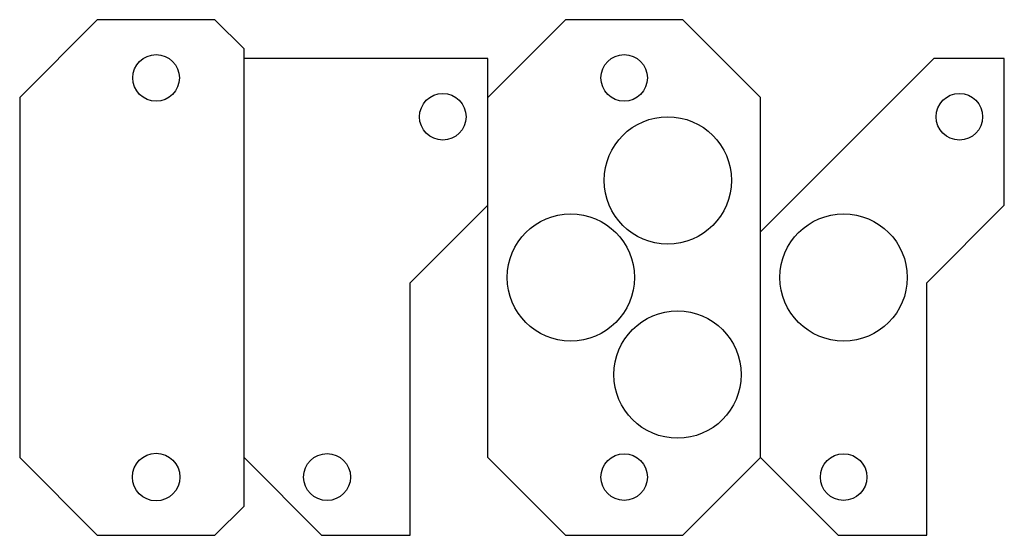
# Model space of a CAD drawing. Extents: x -62.4 to -11.7, y 35.2 to 61.7.
import ezdxf

# ---------------------------------------------------------------- set-up
doc = ezdxf.new("R2010")
doc.units = 0
doc.layers.add('HIGH_POWER', color=1, linetype='CONTINUOUS')

msp = doc.modelspace()

# ---------------------------------------------------------------- linework, layer by layer
at = {"layer": 'HIGH_POWER'}
for p, q in [((-58.408, 61.732), (-62.408, 57.732)), ((-58.408, 61.732), (-62.408, 57.732)), ((-58.408, 61.732), (-62.408, 57.732)), ((-58.408, 61.732), (-62.408, 57.732)), ((-58.408, 61.732), (-62.408, 57.732)), ((-58.408, 61.732), (-62.408, 57.732)), ((-58.408, 61.732), (-62.408, 57.732)), ((-58.408, 61.732), (-62.408, 57.732)), ((-58.408, 61.732), (-62.408, 57.732)), ((-58.408, 61.732), (-62.408, 57.732)), ((-58.408, 61.732), (-62.408, 57.732)), ((-58.408, 61.732), (-62.408, 57.732)), ((-52.348, 61.732), (-58.408, 61.732)), ((-52.348, 61.732), (-58.408, 61.732)), ((-52.348, 61.732), (-58.408, 61.732)), ((-52.348, 61.732), (-58.408, 61.732)), ((-52.348, 61.732), (-58.408, 61.732)), ((-52.348, 61.732), (-58.408, 61.732)), ((-52.348, 61.732), (-58.408, 61.732)), ((-52.348, 61.732), (-58.408, 61.732)), ((-52.348, 61.732), (-58.408, 61.732)), ((-52.348, 61.732), (-58.408, 61.732)), ((-52.348, 61.732), (-58.408, 61.732)), ((-52.348, 61.732), (-58.408, 61.732)), ((-50.848, 60.232), (-52.348, 61.732)), ((-50.848, 60.232), (-52.348, 61.732)), ((-50.848, 60.232), (-52.348, 61.732)), ((-50.848, 60.232), (-52.348, 61.732)), ((-50.848, 60.232), (-52.348, 61.732)), ((-50.848, 60.232), (-52.348, 61.732)), ((-50.848, 60.232), (-52.348, 61.732)), ((-50.848, 60.232), (-52.348, 61.732)), ((-50.848, 60.232), (-52.348, 61.732)), ((-50.848, 60.232), (-52.348, 61.732)), ((-50.848, 60.232), (-52.348, 61.732)), ((-50.848, 60.232), (-52.348, 61.732)), ((-34.288, 61.732), (-38.288, 57.732)), ((-34.288, 61.732), (-38.288, 57.732)), ((-34.288, 61.732), (-38.288, 57.732)), ((-34.288, 61.732), (-38.288, 57.732)), ((-34.288, 61.732), (-38.288, 57.732)), ((-34.288, 61.732), (-38.288, 57.732)), ((-34.288, 61.732), (-38.288, 57.732)), ((-34.288, 61.732), (-38.288, 57.732)), ((-34.288, 61.732), (-38.288, 57.732)), ((-34.288, 61.732), (-38.288, 57.732)), ((-34.288, 61.732), (-38.288, 57.732)), ((-34.288, 61.732), (-38.288, 57.732)), ((-28.228, 61.732), (-34.288, 61.732)), ((-28.228, 61.732), (-34.288, 61.732)), ((-28.228, 61.732), (-34.288, 61.732)), ((-28.228, 61.732), (-34.288, 61.732)), ((-28.228, 61.732), (-34.288, 61.732)), ((-28.228, 61.732), (-34.288, 61.732)), ((-28.228, 61.732), (-34.288, 61.732)), ((-28.228, 61.732), (-34.288, 61.732)), ((-28.228, 61.732), (-34.288, 61.732)), ((-28.228, 61.732), (-34.288, 61.732)), ((-28.228, 61.732), (-34.288, 61.732)), ((-28.228, 61.732), (-34.288, 61.732)), ((-24.228, 57.732), (-28.228, 61.732)), ((-24.228, 57.732), (-28.228, 61.732)), ((-24.228, 57.732), (-28.228, 61.732)), ((-24.228, 57.732), (-28.228, 61.732)), ((-24.228, 57.732), (-28.228, 61.732)), ((-24.228, 57.732), (-28.228, 61.732)), ((-24.228, 57.732), (-28.228, 61.732)), ((-24.228, 57.732), (-28.228, 61.732)), ((-24.228, 57.732), (-28.228, 61.732)), ((-24.228, 57.732), (-28.228, 61.732)), ((-24.228, 57.732), (-28.228, 61.732)), ((-24.228, 57.732), (-28.228, 61.732)), ((-50.848, 36.672), (-50.848, 60.232)), ((-50.848, 36.672), (-50.848, 60.232)), ((-50.848, 36.672), (-50.848, 60.232)), ((-50.848, 36.672), (-50.848, 60.232)), ((-50.848, 36.672), (-50.848, 60.232)), ((-50.848, 36.672), (-50.848, 60.232)), ((-50.848, 36.672), (-50.848, 60.232)), ((-50.848, 36.672), (-50.848, 60.232)), ((-50.848, 36.672), (-50.848, 60.232)), ((-50.848, 36.672), (-50.848, 60.232)), ((-50.848, 36.672), (-50.848, 60.232)), ((-50.848, 36.672), (-50.848, 60.232)), ((-38.288, 59.732), (-50.848, 59.732)), ((-38.288, 59.732), (-50.848, 59.732)), ((-38.288, 59.732), (-50.848, 59.732)), ((-38.288, 59.732), (-50.848, 59.732)), ((-38.288, 59.732), (-50.848, 59.732)), ((-38.288, 59.732), (-50.848, 59.732)), ((-38.288, 59.732), (-50.848, 59.732)), ((-38.288, 59.732), (-50.848, 59.732)), ((-38.288, 59.732), (-50.848, 59.732)), ((-38.288, 59.732), (-50.848, 59.732)), ((-38.288, 59.732), (-50.848, 59.732)), ((-38.288, 59.732), (-50.848, 59.732)), ((-38.288, 39.172), (-38.288, 59.732)), ((-38.288, 39.172), (-38.288, 59.732)), ((-38.288, 39.172), (-38.288, 59.732)), ((-38.288, 39.172), (-38.288, 59.732)), ((-38.288, 39.172), (-38.288, 59.732)), ((-38.288, 39.172), (-38.288, 59.732)), ((-38.288, 39.172), (-38.288, 59.732)), ((-38.288, 39.172), (-38.288, 59.732)), ((-38.288, 39.172), (-38.288, 59.732)), ((-38.288, 39.172), (-38.288, 59.732)), ((-38.288, 39.172), (-38.288, 59.732)), ((-38.288, 39.172), (-38.288, 59.732)), ((-15.301, 59.732), (-24.228, 50.805)), ((-15.301, 59.732), (-24.228, 50.805)), ((-15.301, 59.732), (-24.228, 50.805)), ((-15.301, 59.732), (-24.228, 50.805)), ((-15.301, 59.732), (-24.228, 50.805)), ((-15.301, 59.732), (-24.228, 50.805)), ((-15.301, 59.732), (-24.228, 50.805)), ((-15.301, 59.732), (-24.228, 50.805)), ((-15.301, 59.732), (-24.228, 50.805)), ((-15.301, 59.732), (-24.228, 50.805)), ((-15.301, 59.732), (-24.228, 50.805)), ((-15.301, 59.732), (-24.228, 50.805)), ((-11.668, 59.732), (-15.301, 59.732)), ((-11.668, 59.732), (-15.301, 59.732)), ((-11.668, 59.732), (-15.301, 59.732)), ((-11.668, 59.732), (-15.301, 59.732)), ((-11.668, 59.732), (-15.301, 59.732)), ((-11.668, 59.732), (-15.301, 59.732)), ((-11.668, 59.732), (-15.301, 59.732)), ((-11.668, 59.732), (-15.301, 59.732)), ((-11.668, 59.732), (-15.301, 59.732)), ((-11.668, 59.732), (-15.301, 59.732)), ((-11.668, 59.732), (-15.301, 59.732)), ((-11.668, 59.732), (-15.301, 59.732)), ((-11.668, 52.172), (-11.668, 59.732)), ((-11.668, 52.172), (-11.668, 59.732)), ((-11.668, 52.172), (-11.668, 59.732)), ((-11.668, 52.172), (-11.668, 59.732)), ((-11.668, 52.172), (-11.668, 59.732)), ((-11.668, 52.172), (-11.668, 59.732)), ((-11.668, 52.172), (-11.668, 59.732)), ((-11.668, 52.172), (-11.668, 59.732)), ((-11.668, 52.172), (-11.668, 59.732)), ((-11.668, 52.172), (-11.668, 59.732)), ((-11.668, 52.172), (-11.668, 59.732)), ((-11.668, 52.172), (-11.668, 59.732)), ((-62.408, 57.732), (-62.408, 39.172)), ((-62.408, 57.732), (-62.408, 39.172)), ((-62.408, 57.732), (-62.408, 39.172)), ((-62.408, 57.732), (-62.408, 39.172)), ((-62.408, 57.732), (-62.408, 39.172)), ((-62.408, 57.732), (-62.408, 39.172)), ((-62.408, 57.732), (-62.408, 39.172)), ((-62.408, 57.732), (-62.408, 39.172)), ((-62.408, 57.732), (-62.408, 39.172)), ((-62.408, 57.732), (-62.408, 39.172)), ((-62.408, 57.732), (-62.408, 39.172)), ((-62.408, 57.732), (-62.408, 39.172)), ((-24.228, 39.172), (-24.228, 57.732)), ((-24.228, 39.172), (-24.228, 57.732)), ((-24.228, 39.172), (-24.228, 57.732)), ((-24.228, 39.172), (-24.228, 57.732)), ((-24.228, 39.172), (-24.228, 57.732)), ((-24.228, 39.172), (-24.228, 57.732)), ((-24.228, 39.172), (-24.228, 57.732)), ((-24.228, 39.172), (-24.228, 57.732)), ((-24.228, 39.172), (-24.228, 57.732)), ((-24.228, 39.172), (-24.228, 57.732)), ((-24.228, 39.172), (-24.228, 57.732)), ((-24.228, 39.172), (-24.228, 57.732)), ((-42.288, 48.172), (-38.288, 52.172)), ((-42.288, 48.172), (-38.288, 52.172)), ((-42.288, 48.172), (-38.288, 52.172)), ((-42.288, 48.172), (-38.288, 52.172)), ((-42.288, 48.172), (-38.288, 52.172)), ((-42.288, 48.172), (-38.288, 52.172)), ((-42.288, 48.172), (-38.288, 52.172)), ((-42.288, 48.172), (-38.288, 52.172)), ((-42.288, 48.172), (-38.288, 52.172)), ((-42.288, 48.172), (-38.288, 52.172)), ((-42.288, 48.172), (-38.288, 52.172)), ((-42.288, 48.172), (-38.288, 52.172)), ((-15.668, 48.172), (-11.668, 52.172)), ((-15.668, 48.172), (-11.668, 52.172)), ((-15.668, 48.172), (-11.668, 52.172)), ((-15.668, 48.172), (-11.668, 52.172)), ((-15.668, 48.172), (-11.668, 52.172)), ((-15.668, 48.172), (-11.668, 52.172)), ((-15.668, 48.172), (-11.668, 52.172)), ((-15.668, 48.172), (-11.668, 52.172)), ((-15.668, 48.172), (-11.668, 52.172)), ((-15.668, 48.172), (-11.668, 52.172)), ((-15.668, 48.172), (-11.668, 52.172)), ((-15.668, 48.172), (-11.668, 52.172)), ((-42.288, 35.172), (-42.288, 48.172)), ((-42.288, 35.172), (-42.288, 48.172)), ((-42.288, 35.172), (-42.288, 48.172)), ((-42.288, 35.172), (-42.288, 48.172)), ((-42.288, 35.172), (-42.288, 48.172)), ((-42.288, 35.172), (-42.288, 48.172)), ((-42.288, 35.172), (-42.288, 48.172)), ((-42.288, 35.172), (-42.288, 48.172)), ((-42.288, 35.172), (-42.288, 48.172)), ((-42.288, 35.172), (-42.288, 48.172)), ((-42.288, 35.172), (-42.288, 48.172)), ((-42.288, 35.172), (-42.288, 48.172)), ((-15.668, 35.172), (-15.668, 48.172)), ((-15.668, 35.172), (-15.668, 48.172)), ((-15.668, 35.172), (-15.668, 48.172)), ((-15.668, 35.172), (-15.668, 48.172)), ((-15.668, 35.172), (-15.668, 48.172)), ((-15.668, 35.172), (-15.668, 48.172)), ((-15.668, 35.172), (-15.668, 48.172)), ((-15.668, 35.172), (-15.668, 48.172)), ((-15.668, 35.172), (-15.668, 48.172)), ((-15.668, 35.172), (-15.668, 48.172)), ((-15.668, 35.172), (-15.668, 48.172)), ((-15.668, 35.172), (-15.668, 48.172)), ((-62.408, 39.172), (-58.408, 35.172)), ((-62.408, 39.172), (-58.408, 35.172)), ((-62.408, 39.172), (-58.408, 35.172)), ((-62.408, 39.172), (-58.408, 35.172)), ((-62.408, 39.172), (-58.408, 35.172)), ((-62.408, 39.172), (-58.408, 35.172)), ((-62.408, 39.172), (-58.408, 35.172)), ((-62.408, 39.172), (-58.408, 35.172)), ((-62.408, 39.172), (-58.408, 35.172)), ((-62.408, 39.172), (-58.408, 35.172)), ((-62.408, 39.172), (-58.408, 35.172)), ((-62.408, 39.172), (-58.408, 35.172)), ((-50.848, 39.172), (-46.848, 35.172)), ((-50.848, 39.172), (-46.848, 35.172)), ((-50.848, 39.172), (-46.848, 35.172)), ((-50.848, 39.172), (-46.848, 35.172)), ((-50.848, 39.172), (-46.848, 35.172)), ((-50.848, 39.172), (-46.848, 35.172)), ((-50.848, 39.172), (-46.848, 35.172)), ((-50.848, 39.172), (-46.848, 35.172)), ((-50.848, 39.172), (-46.848, 35.172)), ((-50.848, 39.172), (-46.848, 35.172)), ((-50.848, 39.172), (-46.848, 35.172)), ((-50.848, 39.172), (-46.848, 35.172)), ((-38.288, 39.172), (-34.288, 35.172)), ((-38.288, 39.172), (-34.288, 35.172)), ((-38.288, 39.172), (-34.288, 35.172)), ((-38.288, 39.172), (-34.288, 35.172)), ((-38.288, 39.172), (-34.288, 35.172)), ((-38.288, 39.172), (-34.288, 35.172)), ((-38.288, 39.172), (-34.288, 35.172)), ((-38.288, 39.172), (-34.288, 35.172)), ((-38.288, 39.172), (-34.288, 35.172)), ((-38.288, 39.172), (-34.288, 35.172)), ((-38.288, 39.172), (-34.288, 35.172)), ((-38.288, 39.172), (-34.288, 35.172)), ((-28.228, 35.172), (-24.228, 39.172)), ((-28.228, 35.172), (-24.228, 39.172)), ((-28.228, 35.172), (-24.228, 39.172)), ((-28.228, 35.172), (-24.228, 39.172)), ((-28.228, 35.172), (-24.228, 39.172)), ((-28.228, 35.172), (-24.228, 39.172)), ((-28.228, 35.172), (-24.228, 39.172)), ((-28.228, 35.172), (-24.228, 39.172)), ((-28.228, 35.172), (-24.228, 39.172)), ((-28.228, 35.172), (-24.228, 39.172)), ((-28.228, 35.172), (-24.228, 39.172)), ((-28.228, 35.172), (-24.228, 39.172)), ((-24.228, 39.172), (-20.228, 35.172)), ((-24.228, 39.172), (-20.228, 35.172)), ((-24.228, 39.172), (-20.228, 35.172)), ((-24.228, 39.172), (-20.228, 35.172)), ((-24.228, 39.172), (-20.228, 35.172)), ((-24.228, 39.172), (-20.228, 35.172)), ((-24.228, 39.172), (-20.228, 35.172)), ((-24.228, 39.172), (-20.228, 35.172)), ((-24.228, 39.172), (-20.228, 35.172)), ((-24.228, 39.172), (-20.228, 35.172)), ((-24.228, 39.172), (-20.228, 35.172)), ((-24.228, 39.172), (-20.228, 35.172)), ((-52.348, 35.172), (-50.848, 36.672)), ((-52.348, 35.172), (-50.848, 36.672)), ((-52.348, 35.172), (-50.848, 36.672)), ((-52.348, 35.172), (-50.848, 36.672)), ((-52.348, 35.172), (-50.848, 36.672)), ((-52.348, 35.172), (-50.848, 36.672)), ((-52.348, 35.172), (-50.848, 36.672)), ((-52.348, 35.172), (-50.848, 36.672)), ((-52.348, 35.172), (-50.848, 36.672)), ((-52.348, 35.172), (-50.848, 36.672)), ((-52.348, 35.172), (-50.848, 36.672)), ((-52.348, 35.172), (-50.848, 36.672)), ((-58.408, 35.172), (-52.348, 35.172)), ((-58.408, 35.172), (-52.348, 35.172)), ((-58.408, 35.172), (-52.348, 35.172)), ((-58.408, 35.172), (-52.348, 35.172)), ((-58.408, 35.172), (-52.348, 35.172)), ((-58.408, 35.172), (-52.348, 35.172)), ((-58.408, 35.172), (-52.348, 35.172)), ((-58.408, 35.172), (-52.348, 35.172)), ((-58.408, 35.172), (-52.348, 35.172)), ((-58.408, 35.172), (-52.348, 35.172)), ((-58.408, 35.172), (-52.348, 35.172)), ((-58.408, 35.172), (-52.348, 35.172)), ((-46.848, 35.172), (-42.288, 35.172)), ((-46.848, 35.172), (-42.288, 35.172)), ((-46.848, 35.172), (-42.288, 35.172)), ((-46.848, 35.172), (-42.288, 35.172)), ((-46.848, 35.172), (-42.288, 35.172)), ((-46.848, 35.172), (-42.288, 35.172)), ((-46.848, 35.172), (-42.288, 35.172)), ((-46.848, 35.172), (-42.288, 35.172)), ((-46.848, 35.172), (-42.288, 35.172)), ((-46.848, 35.172), (-42.288, 35.172)), ((-46.848, 35.172), (-42.288, 35.172)), ((-46.848, 35.172), (-42.288, 35.172)), ((-34.288, 35.172), (-28.228, 35.172)), ((-34.288, 35.172), (-28.228, 35.172)), ((-34.288, 35.172), (-28.228, 35.172)), ((-34.288, 35.172), (-28.228, 35.172)), ((-34.288, 35.172), (-28.228, 35.172)), ((-34.288, 35.172), (-28.228, 35.172)), ((-34.288, 35.172), (-28.228, 35.172)), ((-34.288, 35.172), (-28.228, 35.172)), ((-34.288, 35.172), (-28.228, 35.172)), ((-34.288, 35.172), (-28.228, 35.172)), ((-34.288, 35.172), (-28.228, 35.172)), ((-34.288, 35.172), (-28.228, 35.172)), ((-20.228, 35.172), (-15.668, 35.172)), ((-20.228, 35.172), (-15.668, 35.172)), ((-20.228, 35.172), (-15.668, 35.172)), ((-20.228, 35.172), (-15.668, 35.172)), ((-20.228, 35.172), (-15.668, 35.172)), ((-20.228, 35.172), (-15.668, 35.172)), ((-20.228, 35.172), (-15.668, 35.172)), ((-20.228, 35.172), (-15.668, 35.172)), ((-20.228, 35.172), (-15.668, 35.172)), ((-20.228, 35.172), (-15.668, 35.172)), ((-20.228, 35.172), (-15.668, 35.172)), ((-20.228, 35.172), (-15.668, 35.172))]:
    msp.add_line(p, q, dxfattribs=at)
for centre, radius in [((-55.378, 58.732), 1.2), ((-55.378, 58.732), 1.2), ((-55.378, 58.732), 1.2), ((-55.378, 58.732), 1.2), ((-55.378, 58.732), 1.2), ((-55.378, 58.732), 1.2), ((-55.378, 58.732), 1.2), ((-55.378, 58.732), 1.2), ((-55.378, 58.732), 1.2), ((-55.378, 58.732), 1.2), ((-55.378, 58.732), 1.2), ((-55.378, 58.732), 1.2), ((-31.258, 58.732), 1.2), ((-31.258, 58.732), 1.2), ((-31.258, 58.732), 1.2), ((-31.258, 58.732), 1.2), ((-31.258, 58.732), 1.2), ((-31.258, 58.732), 1.2), ((-31.258, 58.732), 1.2), ((-31.258, 58.732), 1.2), ((-31.258, 58.732), 1.2), ((-31.258, 58.732), 1.2), ((-31.258, 58.732), 1.2), ((-31.258, 58.732), 1.2), ((-40.604, 56.732), 1.2), ((-40.604, 56.732), 1.2), ((-40.604, 56.732), 1.2), ((-40.604, 56.732), 1.2), ((-40.604, 56.732), 1.2), ((-40.604, 56.732), 1.2), ((-40.604, 56.732), 1.2), ((-40.604, 56.732), 1.2), ((-40.604, 56.732), 1.2), ((-40.604, 56.732), 1.2), ((-40.604, 56.732), 1.2), ((-40.604, 56.732), 1.2), ((-13.984, 56.732), 1.2), ((-13.984, 56.732), 1.2), ((-13.984, 56.732), 1.2), ((-13.984, 56.732), 1.2), ((-13.984, 56.732), 1.2), ((-13.984, 56.732), 1.2), ((-13.984, 56.732), 1.2), ((-13.984, 56.732), 1.2), ((-13.984, 56.732), 1.2), ((-13.984, 56.732), 1.2), ((-13.984, 56.732), 1.2), ((-13.984, 56.732), 1.2), ((-29.008, 53.452), 3.28), ((-29.008, 53.452), 3.28), ((-29.008, 53.452), 3.28), ((-29.008, 53.452), 3.28), ((-29.008, 53.452), 3.28), ((-29.008, 53.452), 3.28), ((-29.008, 53.452), 3.28), ((-29.008, 53.452), 3.28), ((-29.008, 53.452), 3.28), ((-29.008, 53.452), 3.28), ((-29.008, 53.452), 3.28), ((-29.008, 53.452), 3.28), ((-34.008, 48.452), 3.28), ((-34.008, 48.452), 3.28), ((-34.008, 48.452), 3.28), ((-34.008, 48.452), 3.28), ((-34.008, 48.452), 3.28), ((-34.008, 48.452), 3.28), ((-34.008, 48.452), 3.28), ((-34.008, 48.452), 3.28), ((-34.008, 48.452), 3.28), ((-34.008, 48.452), 3.28), ((-34.008, 48.452), 3.28), ((-34.008, 48.452), 3.28), ((-19.948, 48.452), 3.28), ((-19.948, 48.452), 3.28), ((-19.948, 48.452), 3.28), ((-19.948, 48.452), 3.28), ((-19.948, 48.452), 3.28), ((-19.948, 48.452), 3.28), ((-19.948, 48.452), 3.28), ((-19.948, 48.452), 3.28), ((-19.948, 48.452), 3.28), ((-19.948, 48.452), 3.28), ((-19.948, 48.452), 3.28), ((-19.948, 48.452), 3.28), ((-28.508, 43.452), 3.28), ((-28.508, 43.452), 3.28), ((-28.508, 43.452), 3.28), ((-28.508, 43.452), 3.28), ((-28.508, 43.452), 3.28), ((-28.508, 43.452), 3.28), ((-28.508, 43.452), 3.28), ((-28.508, 43.452), 3.28), ((-28.508, 43.452), 3.28), ((-28.508, 43.452), 3.28), ((-28.508, 43.452), 3.28), ((-28.508, 43.452), 3.28), ((-55.378, 38.172), 1.225), ((-55.378, 38.172), 1.225), ((-55.378, 38.172), 1.225), ((-55.378, 38.172), 1.225), ((-55.378, 38.172), 1.225), ((-55.378, 38.172), 1.225), ((-55.378, 38.172), 1.225), ((-55.378, 38.172), 1.225), ((-55.378, 38.172), 1.225), ((-55.378, 38.172), 1.225), ((-55.378, 38.172), 1.225), ((-55.378, 38.172), 1.225), ((-46.568, 38.172), 1.208), ((-46.568, 38.172), 1.208), ((-46.568, 38.172), 1.208), ((-46.568, 38.172), 1.208), ((-46.568, 38.172), 1.208), ((-46.568, 38.172), 1.208), ((-46.568, 38.172), 1.208), ((-46.568, 38.172), 1.208), ((-46.568, 38.172), 1.208), ((-46.568, 38.172), 1.208), ((-46.568, 38.172), 1.208), ((-46.568, 38.172), 1.208), ((-31.258, 38.172), 1.2), ((-31.258, 38.172), 1.2), ((-31.258, 38.172), 1.2), ((-31.258, 38.172), 1.2), ((-31.258, 38.172), 1.2), ((-31.258, 38.172), 1.2), ((-31.258, 38.172), 1.2), ((-31.258, 38.172), 1.2), ((-31.258, 38.172), 1.2), ((-31.258, 38.172), 1.2), ((-31.258, 38.172), 1.2), ((-31.258, 38.172), 1.2), ((-19.948, 38.172), 1.2), ((-19.948, 38.172), 1.2), ((-19.948, 38.172), 1.2), ((-19.948, 38.172), 1.2), ((-19.948, 38.172), 1.2), ((-19.948, 38.172), 1.2), ((-19.948, 38.172), 1.2), ((-19.948, 38.172), 1.2), ((-19.948, 38.172), 1.2), ((-19.948, 38.172), 1.2), ((-19.948, 38.172), 1.2), ((-19.948, 38.172), 1.2)]:
    msp.add_circle(centre, radius, dxfattribs=at)

doc.saveas('drawing.dxf')
